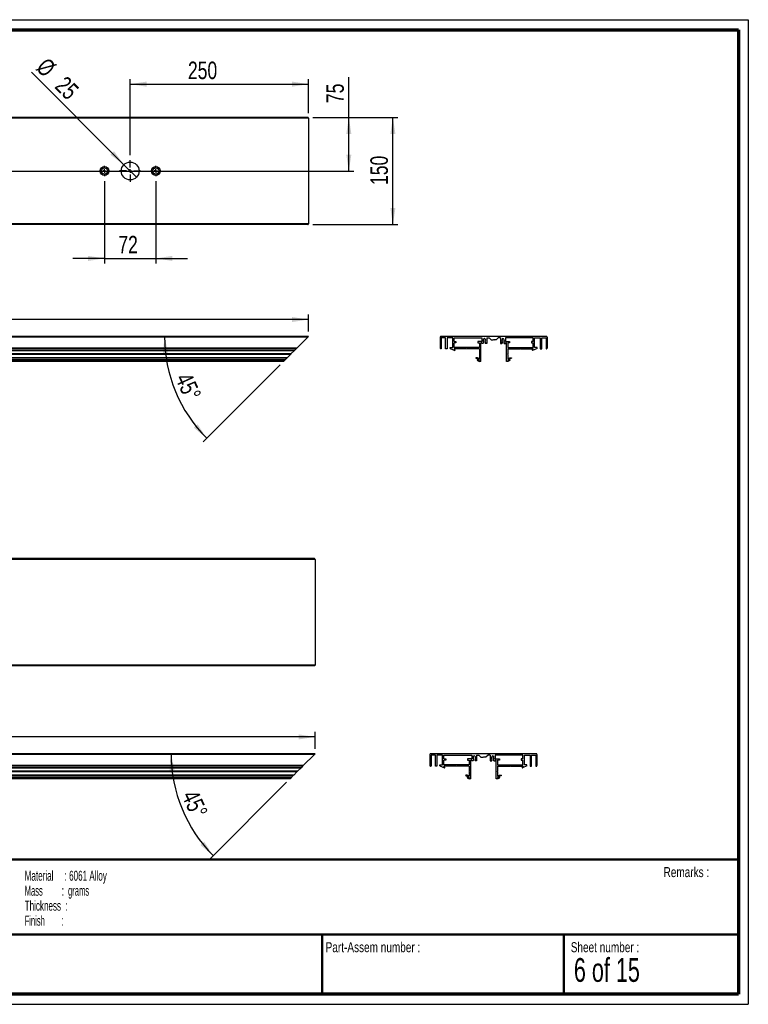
# Paper-space layout 'Base profiles' of a CAD drawing. Header units: millimetres. Extents: x 7 to 291, y 7 to 204.
# Tile 2 of 2: x 145 to 291, y 7 to 204. Entities that reach past the tile are written whole.
import ezdxf

# ---------------------------------------------------------------- set-up
doc = ezdxf.new("R2010")
doc.units = ezdxf.units.MM
for name, color, linetype in [('LAYER1', 7, 'Continuous'), ('LAYER2', 7, 'Continuous'), ('LOGO', 7, 'Continuous')]:
    doc.layers.add(name, color=color, linetype=linetype)
doc.styles.add('SLDTEXTSTYLE1', font='TXT', dxfattribs={"width": 0.75})
doc.styles.add('SLDTEXTSTYLE11', font='TXT', dxfattribs={"width": 0.55})
doc.styles.add('SLDTEXTSTYLE3', font='TXT', dxfattribs={"width": 0.678571})
doc.styles.add('SLDTEXTSTYLE6', font='TXT', dxfattribs={"width": 0.605})
doc.styles.add('SLDTEXTSTYLE7', font='TXT', dxfattribs={"width": 0.549})
doc.styles.add('SLDTEXTSTYLE8', font='TXT', dxfattribs={"width": 0.467045})
doc.dimstyles.new('SLDDIMSTYLE5', dxfattribs={"dimtxt": 3.5, "dimasz": 3.302, "dimexe": 0, "dimexo": 0.0625, "dimgap": 0.875, "dimtad": 1, "dimlfac": 7, "dimrnd": 1e-09, "dimzin": 12, "dimdsep": 46, "dimtxsty": 'SLDTEXTSTYLE1', "dimsah": 1, "dimcen": 0.09, "dimadec": 0, "dimazin": 3, "dimtfac": 1, "dimtofl": 0, "dimtmove": 0, "dimatfit": 3, "dimfxl": 1, "dimfrac": 2, "dimtolj": 1, "dimtzin": 12, "dimarcsym": 0})
doc.dimstyles.new('SLDDIMSTYLE6', dxfattribs={"dimtxt": 3.5, "dimasz": 3.302, "dimexe": 0, "dimexo": 0.0625, "dimgap": 0.875, "dimtad": 1, "dimdec": 4, "dimlfac": 7, "dimzin": 12, "dimdsep": 46, "dimtxsty": 'SLDTEXTSTYLE1', "dimsah": 1, "dimcen": 0.09, "dimazin": 3, "dimtfac": 1, "dimtofl": 0, "dimtmove": 0, "dimatfit": 3, "dimfxl": 1, "dimfrac": 2, "dimtolj": 1, "dimtzin": 12, "dimarcsym": 0})
doc.dimstyles.new('SLDDIMSTYLE7', dxfattribs={"dimtxt": 3.5, "dimasz": 3.302, "dimexe": 0, "dimexo": 0.0625, "dimgap": 0.875, "dimtad": 1, "dimlfac": 7, "dimrnd": 1e-09, "dimzin": 12, "dimdsep": 46, "dimtxsty": 'SLDTEXTSTYLE1', "dimblk1": 'NONE', "dimsah": 1, "dimcen": 0, "dimadec": 0, "dimazin": 3, "dimtfac": 1, "dimtmove": 0, "dimatfit": 3, "dimldrblk": 'NONE', "dimfxl": 1, "dimfrac": 2, "dimtolj": 1, "dimtzin": 12, "dimarcsym": 0})
doc.dimstyles.new('SLDDIMSTYLE9', dxfattribs={"dimtxt": 3.5, "dimasz": 3.302, "dimexe": 0, "dimexo": 0.0625, "dimgap": 0.875, "dimtad": 1, "dimlfac": 7, "dimrnd": 1e-09, "dimzin": 12, "dimdsep": 46, "dimtxsty": 'SLDTEXTSTYLE1', "dimsah": 1, "dimcen": 0.09, "dimadec": 0, "dimazin": 3, "dimtfac": 1, "dimtmove": 0, "dimatfit": 0, "dimfxl": 1, "dimfrac": 2, "dimtolj": 1, "dimtzin": 12, "dimarcsym": 0})

# ---------------------------------------------------------------- blocks, each defined once
blk = doc.blocks.new('SW_NOTE_0_33')
at = {"layer": 'LOGO', "color": 0, "char_height": 2, "attachment_point": 1}
for s, insert, style in [('Material     : 6061 Alloy', (0, 2.58), 'SLDTEXTSTYLE6'), ('Mass         :  grams', (0, -0.42), 'SLDTEXTSTYLE11'), ('Thickness  :', (0, -3.42), 'SLDTEXTSTYLE6'), ('Finish        :', (0, -6.42), 'SLDTEXTSTYLE7')]:
    blk.add_mtext(s, dxfattribs=dict(at, insert=insert, style=style))
blk = doc.blocks.new('_D_8')
at = {"layer": 'LOGO'}
for p, q in [((23.92, 141.43), (23.92, 144.79)), ((202.5, 141.43), (202.5, 144.79)), ((202.5, 143.79), (23.92, 143.79))]:
    blk.add_line(p, q, dxfattribs=at)
for points in [[(23.92, 143.79), (27.23, 143.29), (27.23, 144.3)], [(202.5, 143.79), (199.19, 144.3), (199.19, 143.29)]]:
    blk.add_solid(points, dxfattribs=at)
at = {"layer": 'LOGO', "insert": (107.87, 148.31), "char_height": 3.5, "attachment_point": 1, "style": 'SLDTEXTSTYLE1'}
blk.add_mtext('1250', dxfattribs=at)
blk = doc.blocks.new('_D_9')
at = {"layer": 'LOGO'}
blk.add_line((196.79, 134.72), (181.4, 119.33), dxfattribs=at)
blk.add_arc((202.5, 140.43), 28.84, 180, 225, dxfattribs=at)
for points in [[(173.66, 140.43), (173.34, 137.1), (174.35, 137.16)], [(182.1, 120.04), (180.29, 122.84), (179.53, 122.16)]]:
    blk.add_solid(points, dxfattribs=at)
at = {"layer": 'LOGO', "insert": (178.91, 133.51), "char_height": 3.5, "attachment_point": 1, "rotation": 294.5703, "style": 'SLDTEXTSTYLE1'}
blk.add_mtext('45°', dxfattribs=at)
blk = doc.blocks.new('_D_12')
at = {"layer": 'LOGO'}
for p, q in [((210.57, 184.23), (210.57, 192.27)), ((203.35, 184.23), (211.57, 184.23)), ((210.57, 173.51), (210.57, 184.23)), ((65.78, 173.51), (211.57, 173.51))]:
    blk.add_line(p, q, dxfattribs=at)
for points in [[(210.57, 184.23), (210.06, 180.92), (211.08, 180.92)], [(210.57, 173.51), (211.08, 176.81), (210.06, 176.81)]]:
    blk.add_solid(points, dxfattribs=at)
at = {"layer": 'LOGO', "insert": (206.06, 187.1), "char_height": 3.5, "attachment_point": 1, "rotation": 90, "style": 'SLDTEXTSTYLE1'}
blk.add_mtext('75', dxfattribs=at)
blk = doc.blocks.new('_D_14')
at = {"layer": 'LOGO'}
for q in [(147.03, 193.26), (168.04, 172.25)]:
    blk.add_line((165.52, 174.77), q, dxfattribs=at)
blk.add_solid([(165.52, 174.77), (163.54, 177.47), (162.82, 176.75)], dxfattribs=at)
at = {"layer": 'LOGO', "char_height": 3.5, "attachment_point": 1, "rotation": 315, "style": 'SLDTEXTSTYLE1'}
for s, insert in [('%%c', (150.21, 196.44)), ('25', (153.98, 192.74))]:
    blk.add_mtext(s, dxfattribs=dict(at, insert=insert))
blk = doc.blocks.new('_None')
blk = doc.blocks.new('_D_15')
at = {"layer": 'LOGO'}
for p, q in [((166.78, 176.65), (166.78, 191.89)), ((202.5, 185.08), (202.5, 191.89)), ((166.78, 190.89), (202.5, 190.89))]:
    blk.add_line(p, q, dxfattribs=at)
for points in [[(166.78, 190.89), (170.08, 190.38), (170.08, 191.4)], [(202.5, 190.89), (199.19, 191.4), (199.19, 190.38)]]:
    blk.add_solid(points, dxfattribs=at)
at = {"layer": 'LOGO', "insert": (178.35, 195.4), "char_height": 3.5, "attachment_point": 1, "style": 'SLDTEXTSTYLE1'}
blk.add_mtext('250', dxfattribs=at)
blk = doc.blocks.new('_D_17')
at = {"layer": 'LOGO'}
for p, q in [((161.64, 171.5), (161.64, 155.02)), ((171.92, 171.5), (171.92, 155.02)), ((161.64, 156.02), (155.29, 156.02)), ((161.64, 156.02), (171.92, 156.02)), ((171.92, 156.02), (178.27, 156.02))]:
    blk.add_line(p, q, dxfattribs=at)
for points in [[(161.64, 156.02), (158.34, 156.53), (158.34, 155.51)], [(171.92, 156.02), (175.23, 155.51), (175.23, 156.53)]]:
    blk.add_solid(points, dxfattribs=at)
at = {"layer": 'LOGO', "insert": (164.41, 160.53), "char_height": 3.5, "attachment_point": 1, "style": 'SLDTEXTSTYLE1'}
blk.add_mtext('72', dxfattribs=at)
blk = doc.blocks.new('_D_18')
at = {"layer": 'LOGO'}
for p, q in [((203.35, 184.23), (220.39, 184.23)), ((219.39, 162.8), (219.39, 184.23)), ((203.35, 162.8), (220.39, 162.8))]:
    blk.add_line(p, q, dxfattribs=at)
for points in [[(219.39, 184.23), (218.89, 180.92), (219.9, 180.92)], [(219.39, 162.8), (219.9, 166.1), (218.89, 166.1)]]:
    blk.add_solid(points, dxfattribs=at)
at = {"layer": 'LOGO', "insert": (214.88, 170.71), "char_height": 3.5, "attachment_point": 1, "rotation": 90, "style": 'SLDTEXTSTYLE1'}
blk.add_mtext('150', dxfattribs=at)
blk = doc.blocks.new('SW_CENTERMARKSYMBOL_2')
at = {"layer": 'LOGO', "color": 0}
for p, q in [((-0.71, 0), (-1.01, 0)), ((0, 0), (-0.36, 0)), ((0, 0.71), (0, 1.01)), ((0, 0), (0, 0.36)), ((0, 0), (0, -0.36)), ((0, 0), (0.36, 0)), ((0.71, 0), (1.01, 0)), ((0, -0.71), (0, -1.01))]:
    blk.add_line(p, q, dxfattribs=at)
blk = doc.blocks.new('SW_CENTERMARKSYMBOL_3')
at = {"layer": 'LOGO', "color": 0}
for p, q in [((-0.71, 0), (-1.01, 0)), ((0, 0), (-0.36, 0)), ((0, 0.71), (0, 1.01)), ((0, 0), (0, 0.36)), ((0, 0), (0, -0.36)), ((0, 0), (0.36, 0)), ((0.71, 0), (1.01, 0)), ((0, -0.71), (0, -1.01))]:
    blk.add_line(p, q, dxfattribs=at)
blk = doc.blocks.new('SW_CENTERMARKSYMBOL_4')
at = {"layer": 'LOGO', "color": 0}
for p, q in [((0, 0.71), (0, 2.14)), ((-0.71, 0), (-2.14, 0)), ((0, 0), (-0.36, 0)), ((0, 0), (0, 0.36)), ((0, 0), (0, -0.36)), ((0, 0), (0.36, 0)), ((0.71, 0), (2.14, 0)), ((0, -0.71), (0, -2.14))]:
    blk.add_line(p, q, dxfattribs=at)
blk = doc.blocks.new('_D_19')
at = {"layer": 'LOGO'}
for p, q in [((25.24, 57.92), (25.24, 61.28)), ((203.81, 57.92), (203.81, 61.28)), ((203.81, 60.28), (25.24, 60.28))]:
    blk.add_line(p, q, dxfattribs=at)
for points in [[(25.24, 60.28), (28.54, 59.78), (28.54, 60.79)], [(203.81, 60.28), (200.51, 60.79), (200.51, 59.78)]]:
    blk.add_solid(points, dxfattribs=at)
at = {"layer": 'LOGO', "insert": (109.18, 64.8), "char_height": 3.5, "attachment_point": 1, "style": 'SLDTEXTSTYLE1'}
blk.add_mtext('1250', dxfattribs=at)
blk = doc.blocks.new('_D_20')
at = {"layer": 'LOGO'}
blk.add_line((198.1, 51.21), (182.71, 35.82), dxfattribs=at)
blk.add_arc((203.81, 56.92), 28.84, 180, 225, dxfattribs=at)
for points in [[(174.97, 56.92), (174.65, 53.59), (175.67, 53.65)], [(183.42, 36.53), (181.6, 39.33), (180.84, 38.65)]]:
    blk.add_solid(points, dxfattribs=at)
at = {"layer": 'LOGO', "insert": (180.22, 50), "char_height": 3.5, "attachment_point": 1, "rotation": 294.5703, "style": 'SLDTEXTSTYLE1'}
blk.add_mtext('45°', dxfattribs=at)

psp = doc.layouts.new('Base profiles')

# ---------------------------------------------------------------- linework, layer by layer
at = {"color": 7, "linetype": 'Continuous', "lineweight": 25}
for p, q in [((202.495586, 184.083204), (23.924158, 184.083204)), ((202.352729, 184.226062), (24.067015, 184.226062)), ((202.495586, 184.083204), (202.495586, 162.940347)), ((202.495586, 162.940347), (23.924158, 162.940347)), ((202.352729, 162.79749), (24.067015, 162.79749)), ((202.495586, 140.427433), (23.924158, 140.427433)), ((202.352729, 140.284576), (24.067015, 140.284576)), ((202.352729, 140.284576), (200.138443, 138.07029)), ((202.352729, 140.284576), (202.495586, 140.427433)), ((228.858499, 140.284576), (228.858499, 138.07029)), ((250.144213, 140.427433), (229.001356, 140.427433)), ((229.944213, 140.141718), (229.087071, 140.141718)), ((229.087071, 140.141718), (229.087071, 137.927433)), ((229.944213, 137.927433), (229.944213, 140.141718)), ((231.372785, 140.141718), (230.229928, 140.141718)), ((230.229928, 140.141718), (230.229928, 137.927433)), ((231.372785, 138.213147), (231.372785, 140.141718)), ((231.658499, 140.141718), (237.215642, 140.141718)), ((231.658499, 139.384576), (231.658499, 140.141718)), ((237.215642, 140.141718), (237.215642, 139.384576)), ((237.740642, 139.998861), (237.690642, 139.998861)), ((238.215642, 140.141718), (238.644213, 140.141718)), ((238.215642, 140.141718), (238.215642, 138.998861)), ((238.644213, 140.141718), (239.072785, 139.713147)), ((240.501356, 140.141718), (240.072785, 139.713147)), ((240.929928, 140.141718), (240.501356, 140.141718)), ((240.929928, 140.141718), (240.929928, 138.998861)), ((241.404928, 139.998861), (241.454928, 139.998861)), ((247.487071, 140.141718), (241.929928, 140.141718)), ((241.929928, 140.141718), (241.929928, 139.384576)), ((247.487071, 139.384576), (247.487071, 140.141718)), ((247.772785, 140.141718), (248.915642, 140.141718)), ((247.772785, 138.213147), (247.772785, 140.141718)), ((248.915642, 140.141718), (248.915642, 137.927433)), ((249.201356, 140.141718), (250.058499, 140.141718)), ((249.201356, 137.927433), (249.201356, 140.141718)), ((250.058499, 140.141718), (250.058499, 137.927433)), ((250.287071, 140.284576), (250.287071, 138.07029)), ((200.138443, 138.07029), (26.2813, 138.07029)), ((199.995586, 137.927433), (26.424158, 137.927433)), ((199.995586, 137.927433), (199.691328, 137.623175)), ((199.995586, 137.927433), (200.138443, 138.07029)), ((229.087071, 137.927433), (229.001356, 137.927433)), ((230.229928, 137.927433), (229.944213, 137.927433)), ((230.872785, 138.02884), (230.872785, 138.213147)), ((230.872785, 138.213147), (231.372785, 138.213147)), ((230.872785, 138.02884), (231.783925, 137.623175)), ((231.658499, 139.384576), (232.015642, 139.384576)), ((232.015642, 139.127433), (231.658499, 139.127433)), ((231.658499, 138.213147), (231.658499, 139.127433)), ((236.744213, 138.213147), (231.658499, 138.213147)), ((234.144213, 137.927433), (231.659243, 137.927433)), ((232.015642, 139.384576), (232.015642, 139.127433)), ((234.201356, 137.984576), (234.144213, 137.927433)), ((234.258499, 137.927433), (234.201356, 137.984576)), ((236.744213, 137.927433), (234.258499, 137.927433)), ((236.387071, 139.384576), (236.387071, 139.127433)), ((237.215642, 139.384576), (236.387071, 139.384576)), ((236.387071, 139.127433), (236.744213, 139.127433)), ((236.744213, 139.127433), (236.744213, 138.213147)), ((236.744213, 137.927433), (236.744213, 136.913147)), ((237.215642, 139.127433), (237.029928, 139.127433)), ((237.029928, 135.427433), (237.029928, 139.127433)), ((237.215642, 139.127433), (237.215642, 138.998861)), ((237.490642, 138.998861), (237.215642, 138.998861)), ((237.547785, 139.848281), (237.490642, 139.81529)), ((237.490642, 139.81529), (237.490642, 139.772433)), ((237.547785, 139.739441), (237.490642, 139.772433)), ((237.547785, 139.666853), (237.490642, 139.633861)), ((237.490642, 139.633861), (237.490642, 139.591004)), ((237.547785, 139.558013), (237.490642, 139.591004)), ((237.547785, 139.485424), (237.490642, 139.452433)), ((237.490642, 139.452433), (237.490642, 139.409576)), ((237.547785, 139.376584), (237.490642, 139.409576)), ((237.547785, 139.303996), (237.490642, 139.271004)), ((237.490642, 139.271004), (237.490642, 139.228147)), ((237.547785, 139.195156), (237.490642, 139.228147)), ((237.547785, 139.122567), (237.490642, 139.089576)), ((237.490642, 138.998861), (237.490642, 139.089576)), ((237.547785, 139.856004), (237.547785, 139.848281)), ((237.547785, 139.739441), (237.547785, 139.666853)), ((237.547785, 139.558013), (237.547785, 139.485424)), ((237.547785, 139.376584), (237.547785, 139.303996)), ((237.547785, 139.195156), (237.547785, 139.122567)), ((237.883499, 139.856004), (237.883499, 139.757567)), ((237.883499, 139.757567), (237.940642, 139.724576)), ((237.883499, 139.648727), (237.940642, 139.681718)), ((237.883499, 139.648727), (237.883499, 139.576138)), ((237.883499, 139.576138), (237.940642, 139.543147)), ((237.883499, 139.467298), (237.940642, 139.50029)), ((237.883499, 139.467298), (237.883499, 139.39471)), ((237.883499, 139.39471), (237.940642, 139.361718)), ((237.883499, 139.28587), (237.940642, 139.318861)), ((237.883499, 139.28587), (237.883499, 139.213281)), ((237.883499, 139.213281), (237.940642, 139.18029)), ((237.883499, 139.104441), (237.940642, 139.137433)), ((237.883499, 139.104441), (237.883499, 139.031853)), ((237.940642, 138.998861), (237.883499, 139.031853)), ((237.940642, 139.724576), (237.940642, 139.681718)), ((237.940642, 139.543147), (237.940642, 139.50029)), ((237.940642, 139.361718), (237.940642, 139.318861)), ((237.940642, 139.18029), (237.940642, 139.137433)), ((238.215642, 138.998861), (237.940642, 138.998861)), ((239.072785, 139.713147), (239.501356, 139.713147)), ((239.572785, 139.784576), (239.501356, 139.713147)), ((239.572785, 139.784576), (239.644213, 139.713147)), ((240.072785, 139.713147), (239.644213, 139.713147)), ((240.929928, 138.998861), (241.204928, 138.998861)), ((241.262071, 139.757567), (241.204928, 139.724576)), ((241.204928, 139.724576), (241.204928, 139.681718)), ((241.262071, 139.648727), (241.204928, 139.681718)), ((241.262071, 139.576138), (241.204928, 139.543147)), ((241.204928, 139.543147), (241.204928, 139.50029)), ((241.262071, 139.467298), (241.204928, 139.50029)), ((241.262071, 139.39471), (241.204928, 139.361718)), ((241.204928, 139.361718), (241.204928, 139.318861)), ((241.262071, 139.28587), (241.204928, 139.318861)), ((241.262071, 139.213281), (241.204928, 139.18029)), ((241.204928, 139.18029), (241.204928, 139.137433)), ((241.262071, 139.104441), (241.204928, 139.137433)), ((241.204928, 138.998861), (241.262071, 139.031853)), ((241.262071, 139.856004), (241.262071, 139.757567)), ((241.262071, 139.648727), (241.262071, 139.576138)), ((241.262071, 139.467298), (241.262071, 139.39471)), ((241.262071, 139.28587), (241.262071, 139.213281)), ((241.262071, 139.104441), (241.262071, 139.031853)), ((241.597785, 139.856004), (241.597785, 139.848281)), ((241.597785, 139.848281), (241.654928, 139.81529)), ((241.597785, 139.739441), (241.654928, 139.772433)), ((241.597785, 139.739441), (241.597785, 139.666853)), ((241.597785, 139.666853), (241.654928, 139.633861)), ((241.597785, 139.558013), (241.654928, 139.591004)), ((241.597785, 139.558013), (241.597785, 139.485424)), ((241.597785, 139.485424), (241.654928, 139.452433)), ((241.597785, 139.376584), (241.654928, 139.409576)), ((241.597785, 139.376584), (241.597785, 139.303996)), ((241.597785, 139.303996), (241.654928, 139.271004)), ((241.597785, 139.195156), (241.654928, 139.228147)), ((241.597785, 139.195156), (241.597785, 139.122567)), ((241.597785, 139.122567), (241.654928, 139.089576)), ((241.654928, 139.81529), (241.654928, 139.772433)), ((241.654928, 139.633861), (241.654928, 139.591004)), ((241.654928, 139.452433), (241.654928, 139.409576)), ((241.654928, 139.271004), (241.654928, 139.228147)), ((241.654928, 138.998861), (241.654928, 139.089576)), ((241.654928, 138.998861), (241.929928, 138.998861)), ((241.929928, 139.384576), (242.758499, 139.384576)), ((241.929928, 139.127433), (242.115642, 139.127433)), ((241.929928, 139.127433), (241.929928, 138.998861)), ((242.115642, 135.427433), (242.115642, 139.127433)), ((242.758499, 139.127433), (242.401356, 139.127433)), ((242.401356, 139.127433), (242.401356, 138.213147)), ((242.401356, 138.213147), (247.487071, 138.213147)), ((242.401356, 137.927433), (244.887071, 137.927433)), ((242.401356, 137.927433), (242.401356, 136.913147)), ((242.758499, 139.384576), (242.758499, 139.127433)), ((244.887071, 137.927433), (244.944213, 137.984576)), ((244.944213, 137.984576), (245.001356, 137.927433)), ((245.001356, 137.927433), (247.486327, 137.927433)), ((247.129928, 139.384576), (247.129928, 139.127433)), ((247.487071, 139.384576), (247.129928, 139.384576)), ((247.129928, 139.127433), (247.487071, 139.127433)), ((248.272785, 138.02884), (247.361645, 137.623175)), ((247.487071, 138.213147), (247.487071, 139.127433)), ((248.272785, 138.213147), (247.772785, 138.213147)), ((248.272785, 138.02884), (248.272785, 138.213147)), ((248.915642, 137.927433), (249.201356, 137.927433)), ((250.058499, 137.927433), (250.144213, 137.927433)), ((199.691328, 137.623175), (26.728416, 137.623175)), ((26.732121, 137.61947), (199.687623, 137.61947)), ((198.9813, 136.913147), (27.438443, 136.913147)), ((198.924158, 136.856004), (27.495586, 136.856004)), ((198.867015, 136.798861), (27.552729, 136.798861)), ((198.209872, 136.141718), (28.209872, 136.141718)), ((198.134283, 136.06613), (28.285461, 136.06613)), ((198.134283, 136.06613), (197.795619, 135.727465)), ((198.209872, 136.141718), (198.134283, 136.06613)), ((198.867015, 136.798861), (198.209872, 136.141718)), ((198.867015, 136.798861), (198.924158, 136.856004)), ((198.9813, 136.913147), (198.924158, 136.856004)), ((199.687623, 137.61947), (198.9813, 136.913147)), ((199.687623, 137.61947), (199.691328, 137.623175)), ((231.639396, 137.878309), (231.831127, 137.693156)), ((236.017215, 136.141718), (235.98356, 136.06613)), ((235.98356, 136.06613), (236.744213, 135.727465)), ((236.340627, 136.141718), (236.017215, 136.141718)), ((236.744213, 135.96203), (236.340627, 136.141718)), ((236.744213, 136.913147), (236.801356, 136.856004)), ((236.744213, 136.798861), (236.801356, 136.856004)), ((236.744213, 136.798861), (236.744213, 135.96203)), ((242.401356, 136.913147), (242.344213, 136.856004)), ((242.401356, 136.798861), (242.344213, 136.856004)), ((242.401356, 136.798861), (242.401356, 135.96203)), ((242.401356, 135.96203), (242.804943, 136.141718)), ((243.162009, 136.06613), (242.401356, 135.727465)), ((242.804943, 136.141718), (243.128355, 136.141718)), ((243.128355, 136.141718), (243.162009, 136.06613)), ((247.506174, 137.878309), (247.314442, 137.693156)), ((197.795619, 135.727465), (28.624125, 135.727465)), ((197.751911, 135.683758), (28.667833, 135.683758)), ((197.669902, 135.601748), (28.749842, 135.601748)), ((197.495586, 135.427433), (28.924158, 135.427433)), ((197.669902, 135.601748), (197.495586, 135.427433)), ((197.751807, 135.683653), (197.669902, 135.601748)), ((197.795619, 135.727465), (197.751911, 135.683758)), ((236.324123, 135.601748), (236.715642, 135.427433)), ((236.744213, 135.655705), (236.344544, 135.683653)), ((237.029928, 135.427433), (236.715642, 135.427433)), ((236.744213, 135.727465), (236.744213, 135.655705)), ((242.429928, 135.427433), (242.115642, 135.427433)), ((242.401356, 135.727465), (242.401356, 135.655705)), ((242.401356, 135.655705), (242.801026, 135.683653)), ((242.821447, 135.601748), (242.429928, 135.427433)), ((203.808812, 95.811142), (25.237384, 95.811142)), ((203.665955, 95.953999), (25.380241, 95.953999)), ((203.808812, 95.811142), (203.808812, 74.668285)), ((203.808812, 74.668285), (25.237384, 74.668285)), ((203.665955, 74.525428), (25.380241, 74.525428)), ((203.808812, 56.917106), (25.237384, 56.917106)), ((203.665955, 56.774249), (25.380241, 56.774249)), ((203.665955, 56.774249), (201.451669, 54.559963)), ((203.665955, 56.774249), (203.808812, 56.917106)), ((226.8105, 56.774249), (226.8105, 54.559963)), ((248.096215, 56.917106), (226.953357, 56.917106)), ((227.896215, 56.631392), (227.039072, 56.631392)), ((227.039072, 56.631392), (227.039072, 54.417106)), ((227.896215, 54.417106), (227.896215, 56.631392)), ((229.324786, 56.631392), (228.181929, 56.631392)), ((228.181929, 56.631392), (228.181929, 54.417106)), ((229.324786, 54.70282), (229.324786, 56.631392)), ((229.6105, 56.631392), (235.167643, 56.631392)), ((229.6105, 55.874249), (229.6105, 56.631392)), ((229.6105, 55.874249), (229.967643, 55.874249)), ((229.967643, 55.617106), (229.6105, 55.617106)), ((229.6105, 54.70282), (229.6105, 55.617106)), ((229.967643, 55.874249), (229.967643, 55.617106)), ((234.339072, 55.874249), (234.339072, 55.617106)), ((235.167643, 55.874249), (234.339072, 55.874249)), ((234.339072, 55.617106), (234.696215, 55.617106)), ((234.696215, 55.617106), (234.696215, 54.70282)), ((235.167643, 55.617106), (234.981929, 55.617106)), ((234.981929, 51.917106), (234.981929, 55.617106)), ((235.167643, 56.631392), (235.167643, 55.874249)), ((235.167643, 55.617106), (235.167643, 55.488534)), ((235.442643, 55.488534), (235.167643, 55.488534)), ((235.499786, 56.337954), (235.442643, 56.304963)), ((235.442643, 56.304963), (235.442643, 56.262106)), ((235.499786, 56.229114), (235.442643, 56.262106)), ((235.499786, 56.156526), (235.442643, 56.123534)), ((235.442643, 56.123534), (235.442643, 56.080677)), ((235.499786, 56.047686), (235.442643, 56.080677)), ((235.499786, 55.975097), (235.442643, 55.942106)), ((235.442643, 55.942106), (235.442643, 55.899249)), ((235.499786, 55.866257), (235.442643, 55.899249)), ((235.499786, 55.793669), (235.442643, 55.760677)), ((235.442643, 55.760677), (235.442643, 55.71782)), ((235.499786, 55.684829), (235.442643, 55.71782)), ((235.499786, 55.61224), (235.442643, 55.579249)), ((235.442643, 55.488534), (235.442643, 55.579249)), ((235.499786, 56.345677), (235.499786, 56.337954)), ((235.499786, 56.229114), (235.499786, 56.156526)), ((235.499786, 56.047686), (235.499786, 55.975097)), ((235.499786, 55.866257), (235.499786, 55.793669)), ((235.499786, 55.684829), (235.499786, 55.61224)), ((235.692643, 56.488534), (235.642643, 56.488534)), ((235.8355, 56.345677), (235.8355, 56.24724)), ((235.8355, 56.24724), (235.892643, 56.214249)), ((235.8355, 56.1384), (235.892643, 56.171392)), ((235.8355, 56.1384), (235.8355, 56.065812)), ((235.8355, 56.065812), (235.892643, 56.03282)), ((235.8355, 55.956972), (235.892643, 55.989963)), ((235.8355, 55.956972), (235.8355, 55.884383)), ((235.8355, 55.884383), (235.892643, 55.851392)), ((235.8355, 55.775543), (235.892643, 55.808534)), ((235.8355, 55.775543), (235.8355, 55.702954)), ((235.8355, 55.702954), (235.892643, 55.669963)), ((235.8355, 55.594114), (235.892643, 55.627106)), ((235.8355, 55.594114), (235.8355, 55.521526)), ((235.892643, 55.488534), (235.8355, 55.521526)), ((235.892643, 56.214249), (235.892643, 56.171392)), ((235.892643, 56.03282), (235.892643, 55.989963)), ((235.892643, 55.851392), (235.892643, 55.808534)), ((235.892643, 55.669963), (235.892643, 55.627106)), ((236.167643, 55.488534), (235.892643, 55.488534)), ((236.167643, 56.631392), (236.596215, 56.631392)), ((236.167643, 56.631392), (236.167643, 55.488534)), ((236.596215, 56.631392), (237.024786, 56.20282)), ((237.024786, 56.20282), (237.453357, 56.20282)), ((237.524786, 56.274249), (237.453357, 56.20282)), ((237.524786, 56.274249), (237.596215, 56.20282)), ((238.024786, 56.20282), (237.596215, 56.20282)), ((238.453357, 56.631392), (238.024786, 56.20282)), ((238.881929, 56.631392), (238.453357, 56.631392)), ((238.881929, 56.631392), (238.881929, 55.488534)), ((238.881929, 55.488534), (239.156929, 55.488534)), ((239.214072, 56.24724), (239.156929, 56.214249)), ((239.156929, 56.214249), (239.156929, 56.171392)), ((239.214072, 56.1384), (239.156929, 56.171392)), ((239.214072, 56.065812), (239.156929, 56.03282)), ((239.156929, 56.03282), (239.156929, 55.989963)), ((239.214072, 55.956972), (239.156929, 55.989963)), ((239.214072, 55.884383), (239.156929, 55.851392)), ((239.156929, 55.851392), (239.156929, 55.808534)), ((239.214072, 55.775543), (239.156929, 55.808534)), ((239.214072, 55.702954), (239.156929, 55.669963)), ((239.156929, 55.669963), (239.156929, 55.627106)), ((239.214072, 55.594114), (239.156929, 55.627106)), ((239.156929, 55.488534), (239.214072, 55.521526)), ((239.214072, 56.345677), (239.214072, 56.24724)), ((239.214072, 56.1384), (239.214072, 56.065812)), ((239.214072, 55.956972), (239.214072, 55.884383)), ((239.214072, 55.775543), (239.214072, 55.702954)), ((239.214072, 55.594114), (239.214072, 55.521526)), ((239.356929, 56.488534), (239.406929, 56.488534)), ((239.549786, 56.345677), (239.549786, 56.337954)), ((239.549786, 56.337954), (239.606929, 56.304963)), ((239.549786, 56.229114), (239.606929, 56.262106)), ((239.549786, 56.229114), (239.549786, 56.156526)), ((239.549786, 56.156526), (239.606929, 56.123534)), ((239.549786, 56.047686), (239.606929, 56.080677)), ((239.549786, 56.047686), (239.549786, 55.975097)), ((239.549786, 55.975097), (239.606929, 55.942106)), ((239.549786, 55.866257), (239.606929, 55.899249)), ((239.549786, 55.866257), (239.549786, 55.793669)), ((239.549786, 55.793669), (239.606929, 55.760677)), ((239.549786, 55.684829), (239.606929, 55.71782)), ((239.549786, 55.684829), (239.549786, 55.61224)), ((239.549786, 55.61224), (239.606929, 55.579249)), ((239.606929, 56.304963), (239.606929, 56.262106)), ((239.606929, 56.123534), (239.606929, 56.080677)), ((239.606929, 55.942106), (239.606929, 55.899249)), ((239.606929, 55.760677), (239.606929, 55.71782)), ((239.606929, 55.488534), (239.606929, 55.579249)), ((239.606929, 55.488534), (239.881929, 55.488534)), ((245.439072, 56.631392), (239.881929, 56.631392)), ((239.881929, 56.631392), (239.881929, 55.874249)), ((239.881929, 55.874249), (240.7105, 55.874249)), ((239.881929, 55.617106), (240.067643, 55.617106)), ((239.881929, 55.617106), (239.881929, 55.488534)), ((240.067643, 51.917106), (240.067643, 55.617106)), ((240.7105, 55.617106), (240.353357, 55.617106)), ((240.353357, 55.617106), (240.353357, 54.70282)), ((240.7105, 55.874249), (240.7105, 55.617106)), ((245.081929, 55.874249), (245.081929, 55.617106)), ((245.439072, 55.874249), (245.081929, 55.874249)), ((245.081929, 55.617106), (245.439072, 55.617106)), ((245.439072, 55.874249), (245.439072, 56.631392)), ((245.439072, 54.70282), (245.439072, 55.617106)), ((245.724786, 56.631392), (246.867643, 56.631392)), ((245.724786, 54.70282), (245.724786, 56.631392)), ((246.867643, 56.631392), (246.867643, 54.417106)), ((247.153357, 56.631392), (248.0105, 56.631392)), ((247.153357, 54.417106), (247.153357, 56.631392)), ((248.0105, 56.631392), (248.0105, 54.417106)), ((248.239072, 56.774249), (248.239072, 54.559963)), ((201.451669, 54.559963), (27.594527, 54.559963)), ((201.308812, 54.417106), (27.737384, 54.417106)), ((201.004554, 54.112848), (28.041642, 54.112848)), ((28.045347, 54.109143), (201.000849, 54.109143)), ((200.294527, 53.40282), (28.751669, 53.40282)), ((200.237384, 53.345677), (28.808812, 53.345677)), ((200.180241, 53.288534), (28.865955, 53.288534)), ((200.180241, 53.288534), (199.523098, 52.631392)), ((200.180241, 53.288534), (200.237384, 53.345677)), ((200.294527, 53.40282), (200.237384, 53.345677)), ((201.000849, 54.109143), (200.294527, 53.40282)), ((201.000849, 54.109143), (201.004554, 54.112848)), ((201.308812, 54.417106), (201.004554, 54.112848)), ((201.308812, 54.417106), (201.451669, 54.559963)), ((227.039072, 54.417106), (226.953357, 54.417106)), ((228.181929, 54.417106), (227.896215, 54.417106)), ((228.824786, 54.518513), (228.824786, 54.70282)), ((228.824786, 54.70282), (229.324786, 54.70282)), ((228.824786, 54.518513), (229.735926, 54.112848)), ((229.591397, 54.367982), (229.783128, 54.182829)), ((234.696215, 54.70282), (229.6105, 54.70282)), ((232.096215, 54.417106), (229.611244, 54.417106)), ((232.153357, 54.474249), (232.096215, 54.417106)), ((232.2105, 54.417106), (232.153357, 54.474249)), ((234.696215, 54.417106), (232.2105, 54.417106)), ((234.696215, 54.417106), (234.696215, 53.40282)), ((234.696215, 53.40282), (234.753357, 53.345677)), ((234.696215, 53.288534), (234.753357, 53.345677)), ((234.696215, 53.288534), (234.696215, 52.451703)), ((240.353357, 53.40282), (240.296215, 53.345677)), ((240.353357, 53.288534), (240.296215, 53.345677)), ((240.353357, 54.70282), (245.439072, 54.70282)), ((240.353357, 54.417106), (242.839072, 54.417106)), ((240.353357, 54.417106), (240.353357, 53.40282)), ((240.353357, 53.288534), (240.353357, 52.451703)), ((242.839072, 54.417106), (242.896215, 54.474249)), ((242.896215, 54.474249), (242.953357, 54.417106)), ((242.953357, 54.417106), (245.438328, 54.417106)), ((245.458175, 54.367982), (245.266443, 54.182829)), ((246.224786, 54.518513), (245.313646, 54.112848)), ((246.224786, 54.70282), (245.724786, 54.70282)), ((246.224786, 54.518513), (246.224786, 54.70282)), ((246.867643, 54.417106), (247.153357, 54.417106)), ((248.0105, 54.417106), (248.096215, 54.417106)), ((199.523098, 52.631392), (29.523098, 52.631392)), ((199.447509, 52.555803), (29.598687, 52.555803)), ((199.108845, 52.217138), (29.937351, 52.217138)), ((199.065137, 52.173431), (29.981059, 52.173431)), ((198.983128, 52.091422), (30.063068, 52.091422)), ((198.808812, 51.917106), (30.237384, 51.917106)), ((198.983128, 52.091422), (198.808812, 51.917106)), ((199.065033, 52.173326), (198.983128, 52.091422)), ((199.108845, 52.217138), (199.065137, 52.173431)), ((199.447509, 52.555803), (199.108845, 52.217138)), ((199.523098, 52.631392), (199.447509, 52.555803)), ((233.969216, 52.631392), (233.935561, 52.555803)), ((233.935561, 52.555803), (234.696215, 52.217138)), ((234.292628, 52.631392), (233.969216, 52.631392)), ((234.276124, 52.091422), (234.667643, 51.917106)), ((234.696215, 52.451703), (234.292628, 52.631392)), ((234.696215, 52.145379), (234.296545, 52.173326)), ((234.981929, 51.917106), (234.667643, 51.917106)), ((234.696215, 52.217138), (234.696215, 52.145379)), ((240.381929, 51.917106), (240.067643, 51.917106)), ((240.353357, 52.451703), (240.756944, 52.631392)), ((241.114011, 52.555803), (240.353357, 52.217138)), ((240.353357, 52.217138), (240.353357, 52.145379)), ((240.353357, 52.145379), (240.753027, 52.173326)), ((240.773448, 52.091422), (240.381929, 51.917106)), ((240.756944, 52.631392), (241.080356, 52.631392)), ((241.080356, 52.631392), (241.114011, 52.555803))]:
    psp.add_line(p, q, dxfattribs=at)
for centre, radius in [((161.638443, 173.511776), 0.878571), ((161.638443, 173.511776), 0.65), ((166.7813, 173.511776), 1.785714), ((171.924158, 173.511776), 0.878571), ((171.924158, 173.511776), 0.65)]:
    psp.add_circle(centre, radius, dxfattribs=at)
for centre, radius, start, end in [((202.352729, 184.083204), 0.142857, 0, 90), ((202.352729, 162.940347), 0.142857, 270, 0), ((229.001356, 140.284576), 0.142857, 90, 180), ((237.690642, 139.856004), 0.142857, 90, 180), ((237.740642, 139.856004), 0.142857, 0, 90), ((241.404928, 139.856004), 0.142857, 90, 180), ((241.454928, 139.856004), 0.142857, 0, 90), ((250.144213, 140.284576), 0.142857, 0, 90), ((229.001356, 138.07029), 0.142857, 180, 270), ((231.659243, 137.898861), 0.028571, 90, 226), ((247.486327, 137.898861), 0.028571, 314, 90), ((250.144213, 138.07029), 0.142857, 270, 0), ((231.801356, 137.662327), 0.042857, 246, 46), ((247.344213, 137.662327), 0.042857, 134, 294), ((236.341554, 135.6409), 0.042857, 86, 246), ((242.804016, 135.6409), 0.042857, 294, 94), ((203.665955, 95.811142), 0.142857, 0, 90), ((203.665955, 74.668285), 0.142857, 270, 0), ((226.953357, 56.774249), 0.142857, 90, 180), ((235.642643, 56.345677), 0.142857, 90, 180), ((235.692643, 56.345677), 0.142857, 0, 90), ((239.356929, 56.345677), 0.142857, 90, 180), ((239.406929, 56.345677), 0.142857, 360, 90), ((248.096215, 56.774249), 0.142857, 0, 90), ((226.953357, 54.559963), 0.142857, 180, 270), ((229.611244, 54.388534), 0.028571, 90, 226), ((229.753357, 54.152), 0.042857, 246, 46), ((245.296215, 54.152), 0.042857, 134, 294), ((245.438328, 54.388534), 0.028571, 314, 90), ((248.096215, 54.559963), 0.142857, 270, 360), ((234.293555, 52.130574), 0.042857, 86, 246), ((240.756017, 52.130574), 0.042857, 294, 94)]:
    psp.add_arc(centre, radius, start, end, dxfattribs=at)
at = {"layer": 'LAYER1', "lineweight": 50}
for p, q in [((8.569641, 35.783909), (288.569641, 35.783909)), ((8.569641, 20.783909), (288.569641, 20.783909)), ((205.222477, 8.783909), (205.222477, 20.783909)), ((253.650911, 8.783909), (253.650911, 20.783909))]:
    psp.add_line(p, q, dxfattribs=at)
at = {"layer": 'LAYER2', "lineweight": 70}
for p, q in [((8.569641, 201.783909), (288.569641, 201.783909)), ((288.569641, 201.783909), (288.569641, 8.783909)), ((288.569641, 8.783909), (8.569641, 8.783909))]:
    psp.add_line(p, q, dxfattribs=at)
at = {"layer": 'LOGO'}
for p, q in [((6.569641, 203.783909), (290.569641, 203.783909)), ((290.569641, 203.783909), (290.569641, 6.783909)), ((6.569641, 6.783909), (290.569641, 6.783909))]:
    psp.add_line(p, q, dxfattribs=at)

# ---------------------------------------------------------------- block references
for name, p in [('SW_CENTERMARKSYMBOL_4', (166.7813, 173.511776)), ('SW_CENTERMARKSYMBOL_2', (161.638443, 173.511776)), ('SW_CENTERMARKSYMBOL_3', (171.924158, 173.511776))]:
    psp.add_blockref(name, p, dxfattribs=at)
at = {"layer": 'LOGO', "color": 218}
psp.add_blockref('SW_NOTE_0_33', (145.652628, 30.930942), dxfattribs=at)

# ---------------------------------------------------------------- texts
at = {"layer": 'LOGO', "attachment_point": 1}
for s, insert, char_height, style in [('Remarks :', (273.595551, 34.235841), 2, 'SLDTEXTSTYLE1'), ('Part-Assem number :', (205.926583, 19.21038), 2, 'SLDTEXTSTYLE1'), ('Sheet number :', (255.011235, 19.21038), 2, 'SLDTEXTSTYLE1'), ('6 of 15', (255.634284, 16.03963), 4.7625, 'SLDTEXTSTYLE3')]:
    psp.add_mtext(s, dxfattribs=dict(at, insert=insert, char_height=char_height, style=style))
at = {"layer": 'LOGO', "color": 218, "insert": (74.780305, 14.761674), "char_height": 4.23333333, "attachment_point": 1, "style": 'SLDTEXTSTYLE8'}
psp.add_mtext('AM-LBK-Baseprofile DZ1250 Up', dxfattribs=at)

# ---------------------------------------------------------------- dimensions: what is measured, and where the dimension line sits
at = {"layer": 'LOGO'}
dim = psp.add_diameter_dim_2p(p1=(168.043991, 172.249085), p2=(165.51861, 174.774467), dimstyle='SLDDIMSTYLE7', dxfattribs=at)
dim.commit()
dim.dimension.update_dxf_attribs({"geometry": '_D_14', "text_midpoint": (150.607984, 189.685112), "dimtype": 163})
for base, p1, p2, dimstyle, picture, middle in [((202.495586, 190.892259), (166.7813, 175.654633), (202.495586, 184.083204), 'SLDDIMSTYLE5', '_D_15', (182.232957, 190.892259)), ((171.924158, 156.02163), (161.638443, 172.504633), (171.924158, 172.504633), 'SLDDIMSTYLE9', '_D_17', (166.999304, 156.02163)), ((23.924158, 143.794523), (202.495586, 140.427433), (23.924158, 140.427433), 'SLDDIMSTYLE5', '_D_8', (113.04163, 143.794523)), ((25.237384, 60.284196), (203.808812, 56.917106), (25.237384, 56.917106), 'SLDDIMSTYLE5', '_D_19', (114.354856, 60.284196))]:
    dim = psp.add_linear_dim(base=base, p1=p1, p2=p2, dimstyle=dimstyle, dxfattribs=at)
    dim.commit()
    dim.dimension.update_dxf_attribs({"geometry": picture, "text_midpoint": middle, "dimtype": 160})
for base, p1, picture, middle in [((210.571782, 184.226062), (64.7813, 173.511776), '_D_12', (210.571782, 189.685102)), ((219.393535, 184.226062), (202.352729, 162.79749), '_D_18', (219.393535, 174.5934))]:
    dim = psp.add_linear_dim(base=base, p1=p1, p2=(202.352729, 184.226062), angle=90, dimstyle='SLDDIMSTYLE5', dxfattribs=at)
    dim.commit()
    dim.dimension.update_dxf_attribs({"geometry": picture, "text_midpoint": middle, "dimtype": 160})
for base, line1, line2, picture, middle in [((175.853611, 129.391965), ((197.495586, 135.427433), (202.495586, 140.427433)), ((23.924158, 140.427433), (202.495586, 140.427433)), '_D_9', (176.269664, 128.436713)), ((177.166837, 45.881639), ((198.808812, 51.917106), (203.808812, 56.917106)), ((25.237384, 56.917106), (203.808812, 56.917106)), '_D_20', (177.58289, 44.926387))]:
    dim = psp.add_angular_dim_2l(base=base, line1=line1, line2=line2, dimstyle='SLDDIMSTYLE6', dxfattribs=at)
    dim.commit()
    dim.dimension.update_dxf_attribs({"geometry": picture, "text_midpoint": middle, "dimtype": 162})

doc.saveas('drawing.dxf')
